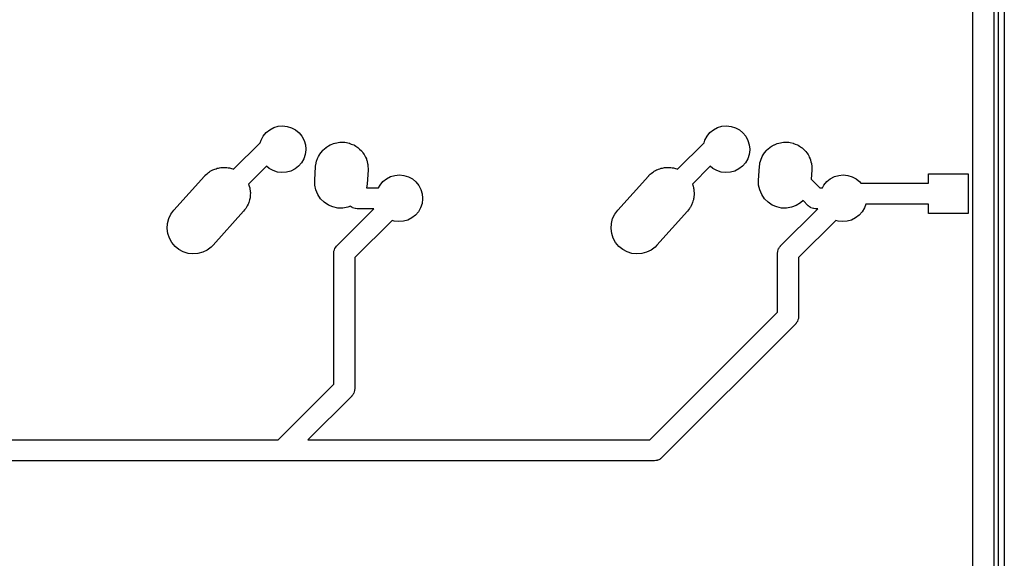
# Model space of a CAD drawing. Extents: x 124.3 to 210.2, y -114.7 to -26.3.
# Tile 5 of 9: x 167.2 to 209.4, y -90.1 to -67.1. Entities that reach past the tile are written whole.
import ezdxf

# ---------------------------------------------------------------- set-up
doc = ezdxf.new("R2010")
doc.units = 0
doc.layers.add('BLACK', color=7, linetype='CONTINUOUS')

msp = doc.modelspace()

# ---------------------------------------------------------------- linework, layer by layer
at = {"layer": 'BLACK', "linetype": 'CONTINUOUS'}
for p, q in [((209.15, -95.1392), (209.15, -34.8608)), ((209.4, -34.809), (209.4, -95.191)), ((208.05, -94.6836), (208.05, -35.3164)), ((208.95, -35.13), (208.95, -94.87)), ((178.125, -71.6728), (178.313, -71.6177)), ((178.313, -71.6177), (178.507, -71.6)), ((178.507, -71.6), (178.701, -71.6204)), ((178.701, -71.6204), (178.888, -71.6781)), ((197.125, -71.6728), (197.313, -71.6177)), ((197.313, -71.6177), (197.507, -71.6)), ((197.507, -71.6), (197.701, -71.6204)), ((197.701, -71.6204), (197.888, -71.6781)), ((177.581, -72.2061), (177.675, -72.035)), ((177.675, -72.035), (177.8, -71.8855)), ((177.8, -71.8855), (177.952, -71.7632)), ((177.952, -71.7632), (178.125, -71.6728)), ((178.888, -71.6781), (179.059, -71.771)), ((179.059, -71.771), (179.21, -71.8954)), ((179.21, -71.8954), (179.333, -72.0466)), ((179.333, -72.0466), (179.425, -72.2189)), ((196.581, -72.2061), (196.675, -72.035)), ((196.675, -72.035), (196.8, -71.8855)), ((196.8, -71.8855), (196.952, -71.7632)), ((196.952, -71.7632), (197.125, -71.6728)), ((197.888, -71.6781), (198.059, -71.771)), ((198.059, -71.771), (198.21, -71.8954)), ((198.21, -71.8954), (198.333, -72.0466)), ((198.333, -72.0466), (198.425, -72.2189)), ((176.409, -73.4546), (177.545, -72.3184)), ((177.545, -72.3184), (177.581, -72.2061)), ((179.425, -72.2189), (179.481, -72.4058)), ((179.481, -72.4058), (179.5, -72.6)), ((180.379, -72.5099), (180.468, -72.4566)), ((180.468, -72.4566), (180.546, -72.4088)), ((180.546, -72.4088), (180.552, -72.4066)), ((180.552, -72.4066), (180.556, -72.4046)), ((180.556, -72.4046), (180.681, -72.3584)), ((180.681, -72.3584), (180.746, -72.3338)), ((180.746, -72.3338), (180.748, -72.3335)), ((180.748, -72.3335), (180.749, -72.3333)), ((180.749, -72.3333), (180.952, -72.2985)), ((180.952, -72.2985), (180.954, -72.2985)), ((180.954, -72.2985), (180.957, -72.298)), ((180.957, -72.298), (181.02, -72.2994)), ((181.02, -72.2994), (181.158, -72.3012)), ((181.158, -72.3012), (181.164, -72.3025)), ((181.164, -72.3025), (181.171, -72.3027)), ((181.171, -72.3027), (181.24, -72.3176)), ((181.24, -72.3176), (181.36, -72.3413)), ((181.36, -72.3413), (181.37, -72.3456)), ((181.37, -72.3456), (181.38, -72.3476)), ((181.38, -72.3476), (181.446, -72.3758)), ((181.446, -72.3758), (181.551, -72.4176)), ((181.551, -72.4176), (181.564, -72.4262)), ((181.564, -72.4262), (181.576, -72.4313)), ((181.576, -72.4313), (181.635, -72.4707)), ((181.635, -72.4707), (181.725, -72.5275)), ((195.409, -73.4546), (196.545, -72.3184)), ((196.545, -72.3184), (196.581, -72.2061)), ((198.425, -72.2189), (198.481, -72.4058)), ((198.481, -72.4058), (198.5, -72.6)), ((199.379, -72.5099), (199.468, -72.4566)), ((199.468, -72.4566), (199.546, -72.4088)), ((199.546, -72.4088), (199.552, -72.4066)), ((199.552, -72.4066), (199.556, -72.4046)), ((199.556, -72.4046), (199.681, -72.3584)), ((199.681, -72.3584), (199.746, -72.3338)), ((199.746, -72.3338), (199.748, -72.3335)), ((199.748, -72.3335), (199.749, -72.3333)), ((199.749, -72.3333), (199.952, -72.2985)), ((199.952, -72.2985), (199.954, -72.2985)), ((199.954, -72.2985), (199.957, -72.298)), ((199.957, -72.298), (200.02, -72.2994)), ((200.02, -72.2994), (200.158, -72.3012)), ((200.158, -72.3012), (200.164, -72.3025)), ((200.164, -72.3025), (200.171, -72.3027)), ((200.171, -72.3027), (200.24, -72.3176)), ((200.24, -72.3176), (200.36, -72.3413)), ((200.36, -72.3413), (200.37, -72.3456)), ((200.37, -72.3456), (200.38, -72.3476)), ((200.38, -72.3476), (200.446, -72.3758)), ((200.446, -72.3758), (200.551, -72.4176)), ((200.551, -72.4176), (200.564, -72.4262)), ((200.564, -72.4262), (200.576, -72.4313)), ((200.576, -72.4313), (200.635, -72.4707)), ((200.635, -72.4707), (200.725, -72.5275)), ((179.475, -72.8215), (179.414, -73.0067)), ((179.5, -72.6279), (179.475, -72.8215)), ((179.5, -72.6), (179.5, -72.6279)), ((180.001, -72.9895), (180.039, -72.9164)), ((180.039, -72.9164), (180.078, -72.8355)), ((180.078, -72.8355), (180.09, -72.8202)), ((180.09, -72.8202), (180.096, -72.8073)), ((180.096, -72.8073), (180.151, -72.7385)), ((180.151, -72.7385), (180.206, -72.6643)), ((180.206, -72.6643), (180.217, -72.6543)), ((180.217, -72.6543), (180.224, -72.6456)), ((180.224, -72.6456), (180.295, -72.5836)), ((180.295, -72.5836), (180.364, -72.5203)), ((180.364, -72.5203), (180.373, -72.5148)), ((180.373, -72.5148), (180.379, -72.5099)), ((181.725, -72.5275), (181.74, -72.5415)), ((181.74, -72.5415), (181.754, -72.5506)), ((181.754, -72.5506), (181.802, -72.5989)), ((181.802, -72.5989), (181.876, -72.6672)), ((181.876, -72.6672), (181.891, -72.6875)), ((181.891, -72.6875), (181.905, -72.7014)), ((181.905, -72.7014), (181.942, -72.7559)), ((181.942, -72.7559), (181.999, -72.8322)), ((181.999, -72.8322), (182.012, -72.8589)), ((182.012, -72.8589), (182.025, -72.878)), ((182.025, -72.878), (182.051, -72.9362)), ((198.475, -72.8215), (198.414, -73.0067)), ((198.5, -72.6279), (198.475, -72.8215)), ((198.5, -72.6), (198.5, -72.6279)), ((199.001, -72.9895), (199.039, -72.9164)), ((199.039, -72.9164), (199.078, -72.8355)), ((199.078, -72.8355), (199.09, -72.8202)), ((199.09, -72.8202), (199.096, -72.8073)), ((199.096, -72.8073), (199.151, -72.7385)), ((199.151, -72.7385), (199.206, -72.6643)), ((199.206, -72.6643), (199.217, -72.6543)), ((199.217, -72.6543), (199.224, -72.6456)), ((199.224, -72.6456), (199.295, -72.5836)), ((199.295, -72.5836), (199.364, -72.5203)), ((199.364, -72.5203), (199.373, -72.5148)), ((199.373, -72.5148), (199.379, -72.5099)), ((200.725, -72.5275), (200.74, -72.5415)), ((200.74, -72.5415), (200.754, -72.5506)), ((200.754, -72.5506), (200.802, -72.5989)), ((200.802, -72.5989), (200.876, -72.6672)), ((200.876, -72.6672), (200.891, -72.6875)), ((200.891, -72.6875), (200.905, -72.7014)), ((200.905, -72.7014), (200.942, -72.7559)), ((200.942, -72.7559), (200.999, -72.8322)), ((200.999, -72.8322), (201.012, -72.8589)), ((201.012, -72.8589), (201.025, -72.878)), ((201.025, -72.878), (201.051, -72.9362)), ((177.814, -73.3227), (177.047, -74.0897)), ((177.929, -73.4211), (177.814, -73.3227)), ((179.19, -73.3242), (179.036, -73.4443)), ((179.317, -73.1764), (179.19, -73.3242)), ((179.414, -73.0067), (179.317, -73.1764)), ((179.917, -73.3435), (179.93, -73.2343)), ((179.93, -73.2343), (179.937, -73.208)), ((179.937, -73.208), (179.94, -73.1861)), ((179.94, -73.1861), (179.963, -73.1113)), ((179.963, -73.1113), (179.985, -73.0278)), ((179.985, -73.0278), (179.995, -73.007)), ((179.995, -73.007), (180.001, -72.9895)), ((182.051, -72.9362), (182.09, -73.0168)), ((182.09, -73.0168), (182.1, -73.0499)), ((182.1, -73.0499), (182.11, -73.0742)), ((182.11, -73.0742), (182.123, -73.1335)), ((182.123, -73.1335), (182.146, -73.215)), ((182.146, -73.215), (182.15, -73.2537)), ((182.15, -73.2537), (182.156, -73.2829)), ((182.156, -73.2829), (182.158, -73.3408)), ((182.158, -73.3408), (182.165, -73.42)), ((196.814, -73.3227), (196.047, -74.0897)), ((196.929, -73.4211), (196.814, -73.3227)), ((198.19, -73.3242), (198.036, -73.4443)), ((198.317, -73.1764), (198.19, -73.3242)), ((198.414, -73.0067), (198.317, -73.1764)), ((198.917, -73.3435), (198.93, -73.2343)), ((198.93, -73.2343), (198.937, -73.208)), ((198.937, -73.208), (198.94, -73.1861)), ((198.94, -73.1861), (198.963, -73.1113)), ((198.963, -73.1113), (198.985, -73.0278)), ((198.985, -73.0278), (198.995, -73.007)), ((198.995, -73.007), (199.001, -72.9895)), ((201.051, -72.9362), (201.09, -73.0168)), ((201.09, -73.0168), (201.1, -73.0499)), ((201.1, -73.0499), (201.11, -73.0742)), ((201.11, -73.0742), (201.123, -73.1335)), ((201.123, -73.1335), (201.146, -73.215)), ((201.146, -73.215), (201.15, -73.2537)), ((201.15, -73.2537), (201.156, -73.2829)), ((201.156, -73.2829), (201.158, -73.3408)), ((201.158, -73.3408), (201.165, -73.42)), ((173.853, -75.2087), (175.163, -73.7487)), ((175.163, -73.7487), (175.178, -73.7332)), ((175.178, -73.7332), (175.184, -73.7256)), ((175.184, -73.7256), (175.195, -73.7155)), ((175.195, -73.7155), (175.24, -73.6706)), ((175.24, -73.6706), (175.289, -73.6338)), ((175.289, -73.6338), (175.339, -73.5899)), ((175.339, -73.5899), (175.377, -73.5671)), ((175.377, -73.5671), (175.411, -73.5418)), ((175.411, -73.5418), (175.462, -73.5165)), ((175.462, -73.5165), (175.516, -73.4846)), ((175.516, -73.4846), (175.561, -73.4678)), ((175.561, -73.4678), (175.602, -73.4476)), ((175.602, -73.4476), (175.654, -73.4334)), ((175.654, -73.4334), (175.709, -73.4133)), ((175.709, -73.4133), (175.761, -73.4044)), ((175.761, -73.4044), (175.809, -73.3914)), ((175.809, -73.3914), (175.859, -73.3876)), ((175.859, -73.3876), (175.912, -73.3785)), ((175.912, -73.3785), (175.969, -73.3792)), ((175.969, -73.3792), (176.022, -73.3752)), ((176.022, -73.3752), (176.068, -73.3805)), ((176.068, -73.3805), (176.118, -73.3812)), ((176.118, -73.3812), (176.178, -73.3931)), ((176.178, -73.3931), (176.234, -73.3996)), ((176.234, -73.3996), (176.275, -73.4124)), ((176.275, -73.4124), (176.32, -73.4213)), ((176.32, -73.4213), (176.381, -73.4457)), ((176.381, -73.4457), (176.409, -73.4546)), ((178.1, -73.5164), (177.929, -73.4211)), ((178.285, -73.5767), (178.1, -73.5164)), ((178.479, -73.5998), (178.285, -73.5767)), ((178.674, -73.5848), (178.479, -73.5998)), ((178.862, -73.5323), (178.674, -73.5848)), ((179.036, -73.4443), (178.862, -73.5323)), ((179.878, -73.9235), (179.917, -73.3435)), ((182.162, -73.4965), (182.122, -74.0765)), ((182.163, -73.4789), (182.162, -73.4905)), ((182.162, -73.4905), (182.162, -73.4965)), ((182.165, -73.42), (182.163, -73.4789)), ((183.125, -73.7728), (183.313, -73.7177)), ((183.313, -73.7177), (183.507, -73.7)), ((183.507, -73.7), (183.701, -73.7204)), ((183.701, -73.7204), (183.888, -73.7781)), ((192.853, -75.2087), (194.163, -73.7487)), ((194.163, -73.7487), (194.178, -73.7332)), ((194.178, -73.7332), (194.184, -73.7256)), ((194.184, -73.7256), (194.195, -73.7155)), ((194.195, -73.7155), (194.24, -73.6706)), ((194.24, -73.6706), (194.289, -73.6338)), ((194.289, -73.6338), (194.339, -73.5899)), ((194.339, -73.5899), (194.377, -73.5671)), ((194.377, -73.5671), (194.411, -73.5418)), ((194.411, -73.5418), (194.462, -73.5165)), ((194.462, -73.5165), (194.516, -73.4846)), ((194.516, -73.4846), (194.561, -73.4678)), ((194.561, -73.4678), (194.602, -73.4476)), ((194.602, -73.4476), (194.654, -73.4334)), ((194.654, -73.4334), (194.709, -73.4133)), ((194.709, -73.4133), (194.761, -73.4044)), ((194.761, -73.4044), (194.809, -73.3914)), ((194.809, -73.3914), (194.859, -73.3876)), ((194.859, -73.3876), (194.912, -73.3785)), ((194.912, -73.3785), (194.969, -73.3792)), ((194.969, -73.3792), (195.022, -73.3752)), ((195.022, -73.3752), (195.068, -73.3805)), ((195.068, -73.3805), (195.118, -73.3812)), ((195.118, -73.3812), (195.178, -73.3931)), ((195.178, -73.3931), (195.234, -73.3996)), ((195.234, -73.3996), (195.275, -73.4124)), ((195.275, -73.4124), (195.32, -73.4213)), ((195.32, -73.4213), (195.381, -73.4457)), ((195.381, -73.4457), (195.409, -73.4546)), ((197.1, -73.5164), (196.929, -73.4211)), ((197.285, -73.5767), (197.1, -73.5164)), ((197.479, -73.5998), (197.285, -73.5767)), ((197.674, -73.5848), (197.479, -73.5998)), ((197.862, -73.5323), (197.674, -73.5848)), ((198.036, -73.4443), (197.862, -73.5323)), ((198.878, -73.9235), (198.917, -73.3435)), ((201.162, -73.4965), (201.136, -73.8794)), ((201.163, -73.4789), (201.162, -73.4905)), ((201.162, -73.4905), (201.162, -73.4965)), ((201.165, -73.42), (201.163, -73.4789)), ((202.125, -73.7728), (202.313, -73.7177)), ((202.313, -73.7177), (202.507, -73.7)), ((202.507, -73.7), (202.701, -73.7204)), ((202.701, -73.7204), (202.888, -73.7781)), ((206.15, -74.05), (206.15, -73.65)), ((206.15, -73.65), (207.85, -73.65)), ((207.85, -73.65), (207.85, -75.35)), ((177.047, -74.0897), (177.05, -74.0968)), ((177.05, -74.0968), (177.075, -74.1832)), ((177.075, -74.1832), (177.098, -74.2546)), ((179.883, -74.1371), (179.878, -73.9235)), ((179.929, -74.3458), (179.883, -74.1371)), ((182.122, -74.0765), (182.11, -74.1857)), ((182.612, -74.25), (182.675, -74.135)), ((182.675, -74.135), (182.8, -73.9855)), ((182.8, -73.9855), (182.952, -73.8632)), ((182.952, -73.8632), (183.125, -73.7728)), ((183.888, -73.7781), (184.059, -73.871)), ((184.059, -73.871), (184.21, -73.9954)), ((184.21, -73.9954), (184.333, -74.1466)), ((184.333, -74.1466), (184.425, -74.3189)), ((196.047, -74.0897), (196.05, -74.0968)), ((196.05, -74.0968), (196.075, -74.1832)), ((196.075, -74.1832), (196.098, -74.2546)), ((198.883, -74.1371), (198.878, -73.9235)), ((198.929, -74.3458), (198.883, -74.1371)), ((201.136, -73.8794), (201.506, -74.25)), ((201.612, -74.25), (201.675, -74.135)), ((201.675, -74.135), (201.8, -73.9855)), ((201.8, -73.9855), (201.952, -73.8632)), ((201.952, -73.8632), (202.125, -73.7728)), ((202.888, -73.7781), (203.059, -73.871)), ((203.059, -73.871), (203.21, -73.9954)), ((203.21, -73.9954), (203.254, -74.05)), ((203.254, -74.05), (206.15, -74.05)), ((177.098, -74.2546), (177.1, -74.2746)), ((177.1, -74.2746), (177.106, -74.295)), ((177.106, -74.295), (177.115, -74.3903)), ((177.123, -74.5589), (177.114, -74.6219)), ((177.115, -74.3903), (177.124, -74.4666)), ((177.124, -74.4666), (177.123, -74.4829)), ((177.123, -74.4829), (177.125, -74.5)), ((177.125, -74.5), (177.123, -74.5589)), ((180.014, -74.542), (179.929, -74.3458)), ((180.134, -74.7186), (180.014, -74.542)), ((182.11, -74.1857), (182.092, -74.25)), ((182.092, -74.25), (182.612, -74.25)), ((184.425, -74.3189), (184.481, -74.5058)), ((184.481, -74.5058), (184.5, -74.7)), ((196.098, -74.2546), (196.1, -74.2746)), ((196.1, -74.2746), (196.106, -74.295)), ((196.106, -74.295), (196.115, -74.3903)), ((196.123, -74.5589), (196.114, -74.6219)), ((196.115, -74.3903), (196.124, -74.4666)), ((196.124, -74.4666), (196.123, -74.4829)), ((196.123, -74.4829), (196.125, -74.5)), ((196.125, -74.5), (196.123, -74.5589)), ((199.014, -74.542), (198.929, -74.3458)), ((199.134, -74.7186), (199.014, -74.542)), ((201.506, -74.25), (201.612, -74.25)), ((176.992, -75.0209), (176.964, -75.0794)), ((177.028, -74.9576), (176.992, -75.0209)), ((177.04, -74.9201), (177.028, -74.9576)), ((177.056, -74.8866), (177.04, -74.9201)), ((177.072, -74.8271), (177.056, -74.8866)), ((177.094, -74.7626), (177.072, -74.8271)), ((177.1, -74.7194), (177.094, -74.7626)), ((177.111, -74.6799), (177.1, -74.7194)), ((177.114, -74.6219), (177.111, -74.6799)), ((180.286, -74.8693), (180.134, -74.7186)), ((180.463, -74.9887), (180.286, -74.8693)), ((180.66, -75.0723), (180.463, -74.9887)), ((184.475, -74.9215), (184.414, -75.1067)), ((184.5, -74.7279), (184.475, -74.9215)), ((184.5, -74.7), (184.5, -74.7279)), ((195.992, -75.0209), (195.964, -75.0794)), ((196.028, -74.9576), (195.992, -75.0209)), ((196.04, -74.9201), (196.028, -74.9576)), ((196.056, -74.8866), (196.04, -74.9201)), ((196.072, -74.8271), (196.056, -74.8866)), ((196.094, -74.7626), (196.072, -74.8271)), ((196.1, -74.7194), (196.094, -74.7626)), ((196.111, -74.6799), (196.1, -74.7194)), ((196.114, -74.6219), (196.111, -74.6799)), ((199.286, -74.8693), (199.134, -74.7186)), ((199.463, -74.9887), (199.286, -74.8693)), ((199.66, -75.0723), (199.463, -74.9887)), ((200.493, -75.0111), (200.293, -75.0862)), ((200.675, -74.8996), (200.493, -75.0111)), ((200.784, -74.8006), (200.675, -74.8996)), ((201.002, -75.0182), (200.784, -74.8006)), ((201.008, -75.0224), (201.002, -75.0182)), ((201.012, -75.028), (201.008, -75.0224)), ((203.466, -74.95), (203.414, -75.1067)), ((206.15, -74.95), (203.466, -74.95)), ((206.15, -75.35), (206.15, -74.95)), ((173.634, -75.5734), (173.726, -75.3806)), ((173.726, -75.3806), (173.853, -75.2087)), ((176.837, -75.2513), (175.527, -76.7113)), ((176.878, -75.1966), (176.837, -75.2513)), ((176.927, -75.1372), (176.878, -75.1966)), ((176.944, -75.1063), (176.927, -75.1372)), ((176.964, -75.0794), (176.944, -75.1063)), ((180.869, -75.1173), (180.66, -75.0723)), ((180.826, -76.7379), (182.414, -75.15)), ((181.082, -75.122), (180.869, -75.1173)), ((181.293, -75.0862), (181.082, -75.122)), ((181.412, -75.0417), (181.293, -75.0862)), ((181.441, -75.0621), (181.412, -75.0417)), ((181.489, -75.0977), (181.441, -75.0621)), ((181.496, -75.1001), (181.489, -75.0977)), ((181.502, -75.1041), (181.496, -75.1001)), ((181.559, -75.1222), (181.502, -75.1041)), ((181.616, -75.142), (181.559, -75.1222)), ((181.623, -75.1423), (181.616, -75.142)), ((181.63, -75.1445), (181.623, -75.1423)), ((181.7, -75.15), (181.63, -75.1445)), ((182.414, -75.15), (181.7, -75.15)), ((184.19, -75.4242), (184.036, -75.5443)), ((184.317, -75.2764), (184.19, -75.4242)), ((184.414, -75.1067), (184.317, -75.2764)), ((192.634, -75.5734), (192.726, -75.3806)), ((192.726, -75.3806), (192.853, -75.2087)), ((195.837, -75.2513), (194.527, -76.7113)), ((195.878, -75.1966), (195.837, -75.2513)), ((195.927, -75.1372), (195.878, -75.1966)), ((195.944, -75.1063), (195.927, -75.1372)), ((195.964, -75.0794), (195.944, -75.1063)), ((199.869, -75.1173), (199.66, -75.0723)), ((199.826, -76.7379), (201.414, -75.15)), ((200.082, -75.122), (199.869, -75.1173)), ((200.293, -75.0862), (200.082, -75.122)), ((201.061, -75.0621), (201.012, -75.028)), ((201.109, -75.0977), (201.061, -75.0621)), ((201.116, -75.1001), (201.109, -75.0977)), ((201.122, -75.1041), (201.116, -75.1001)), ((201.179, -75.1222), (201.122, -75.1041)), ((201.236, -75.142), (201.179, -75.1222)), ((201.243, -75.1423), (201.236, -75.142)), ((201.25, -75.1445), (201.243, -75.1423)), ((201.32, -75.15), (201.25, -75.1445)), ((201.414, -75.15), (201.32, -75.15)), ((203.19, -75.4242), (203.036, -75.5443)), ((203.317, -75.2764), (203.19, -75.4242)), ((203.414, -75.1067), (203.317, -75.2764)), ((207.85, -75.35), (206.15, -75.35)), ((173.565, -75.9934), (173.579, -75.7801)), ((173.579, -75.7801), (173.634, -75.5734)), ((183.191, -75.6459), (181.594, -77.2425)), ((183.285, -75.6767), (183.191, -75.6459)), ((183.479, -75.6998), (183.285, -75.6767)), ((183.674, -75.6848), (183.479, -75.6998)), ((183.862, -75.6323), (183.674, -75.6848)), ((184.036, -75.5443), (183.862, -75.6323)), ((192.565, -75.9934), (192.579, -75.7801)), ((192.579, -75.7801), (192.634, -75.5734)), ((202.191, -75.6459), (200.594, -77.2425)), ((202.285, -75.6767), (202.191, -75.6459)), ((202.479, -75.6998), (202.285, -75.6767)), ((202.674, -75.6848), (202.479, -75.6998)), ((202.862, -75.6323), (202.674, -75.6848)), ((203.036, -75.5443), (202.862, -75.6323)), ((173.592, -76.2054), (173.565, -75.9934)), ((173.658, -76.4086), (173.592, -76.2054)), ((192.592, -76.2054), (192.565, -75.9934)), ((192.658, -76.4086), (192.592, -76.2054)), ((173.762, -76.5956), (173.658, -76.4086)), ((173.899, -76.7596), (173.762, -76.5956)), ((175.527, -76.7113), (175.45, -76.7894)), ((192.762, -76.5956), (192.658, -76.4086)), ((192.899, -76.7596), (192.762, -76.5956)), ((194.527, -76.7113), (194.45, -76.7894)), ((174.064, -76.8949), (173.899, -76.7596)), ((174.252, -76.9963), (174.064, -76.8949)), ((174.456, -77.0604), (174.252, -76.9963)), ((174.668, -77.0848), (174.456, -77.0604)), ((174.881, -77.0686), (174.668, -77.0848)), ((175.088, -77.0124), (174.881, -77.0686)), ((175.279, -76.9182), (175.088, -77.0124)), ((175.45, -76.7894), (175.279, -76.9182)), ((180.694, -77.0561), (180.699, -76.9857)), ((180.694, -82.6697), (180.694, -77.0561)), ((180.699, -76.9857), (180.702, -76.9789)), ((180.702, -76.9718), (180.722, -76.9152)), ((180.702, -76.9789), (180.702, -76.9718)), ((180.722, -76.9152), (180.74, -76.8581)), ((180.74, -76.8581), (180.744, -76.8523)), ((180.744, -76.8523), (180.746, -76.8455)), ((180.746, -76.8455), (180.782, -76.7973)), ((180.782, -76.7973), (180.816, -76.7481)), ((180.816, -76.7481), (180.821, -76.7436)), ((180.821, -76.7436), (180.826, -76.7379)), ((193.064, -76.8949), (192.899, -76.7596)), ((193.252, -76.9963), (193.064, -76.8949)), ((193.456, -77.0604), (193.252, -76.9963)), ((193.668, -77.0848), (193.456, -77.0604)), ((193.881, -77.0686), (193.668, -77.0848)), ((194.088, -77.0124), (193.881, -77.0686)), ((194.279, -76.9182), (194.088, -77.0124)), ((194.45, -76.7894), (194.279, -76.9182)), ((199.694, -77.0561), (199.699, -76.9857)), ((199.694, -79.5827), (199.694, -77.0561)), ((199.699, -76.9857), (199.702, -76.9789)), ((199.702, -76.9718), (199.722, -76.9152)), ((199.702, -76.9789), (199.702, -76.9718)), ((199.722, -76.9152), (199.74, -76.8581)), ((199.74, -76.8581), (199.744, -76.8523)), ((199.744, -76.8523), (199.746, -76.8455)), ((199.746, -76.8455), (199.782, -76.7973)), ((199.782, -76.7973), (199.816, -76.7481)), ((199.816, -76.7481), (199.821, -76.7436)), ((199.821, -76.7436), (199.826, -76.7379)), ((181.594, -77.2425), (181.594, -82.8561)), ((200.594, -77.2425), (200.594, -79.7691)), ((194.227, -85.05), (199.694, -79.5827)), ((200.466, -80.0815), (200.462, -80.0873)), ((200.472, -80.0771), (200.466, -80.0815)), ((200.506, -80.0278), (200.472, -80.0771)), ((200.542, -79.9796), (200.506, -80.0278)), ((200.544, -79.9729), (200.542, -79.9796)), ((200.548, -79.967), (200.544, -79.9729)), ((200.566, -79.9099), (200.548, -79.967)), ((200.586, -79.8534), (200.566, -79.9099)), ((200.588, -79.8395), (200.586, -79.8463)), ((200.586, -79.8463), (200.586, -79.8534)), ((200.594, -79.7691), (200.588, -79.8395)), ((200.462, -80.0873), (194.731, -85.8182)), ((178.314, -85.05), (180.694, -82.6697)), ((181.566, -82.997), (181.548, -83.0541)), ((181.586, -82.9404), (181.566, -82.997)), ((181.588, -82.9265), (181.586, -82.9333)), ((181.586, -82.9333), (181.586, -82.9404)), ((181.594, -82.8561), (181.588, -82.9265)), ((181.462, -83.1743), (179.586, -85.05)), ((181.466, -83.1686), (181.462, -83.1743)), ((181.472, -83.1641), (181.466, -83.1686)), ((181.506, -83.1149), (181.472, -83.1641)), ((181.542, -83.0667), (181.506, -83.1149)), ((181.544, -83.0599), (181.542, -83.0667)), ((181.548, -83.0541), (181.544, -83.0599)), ((161.586, -85.05), (178.314, -85.05)), ((179.586, -85.05), (194.227, -85.05)), ((194.413, -85.95), (160.5, -85.95)), ((194.42, -85.9489), (194.413, -85.95)), ((194.427, -85.9498), (194.42, -85.9489)), ((194.486, -85.939), (194.427, -85.9498)), ((194.545, -85.9301), (194.486, -85.939)), ((194.552, -85.927), (194.545, -85.9301)), ((194.559, -85.9257), (194.552, -85.927)), ((194.612, -85.8981), (194.559, -85.9257)), ((194.666, -85.8722), (194.612, -85.8981)), ((194.671, -85.8673), (194.666, -85.8722)), ((194.677, -85.8641), (194.671, -85.8673)), ((194.731, -85.8182), (194.677, -85.8641))]:
    msp.add_line(p, q, dxfattribs=at)

doc.saveas('drawing.dxf')
